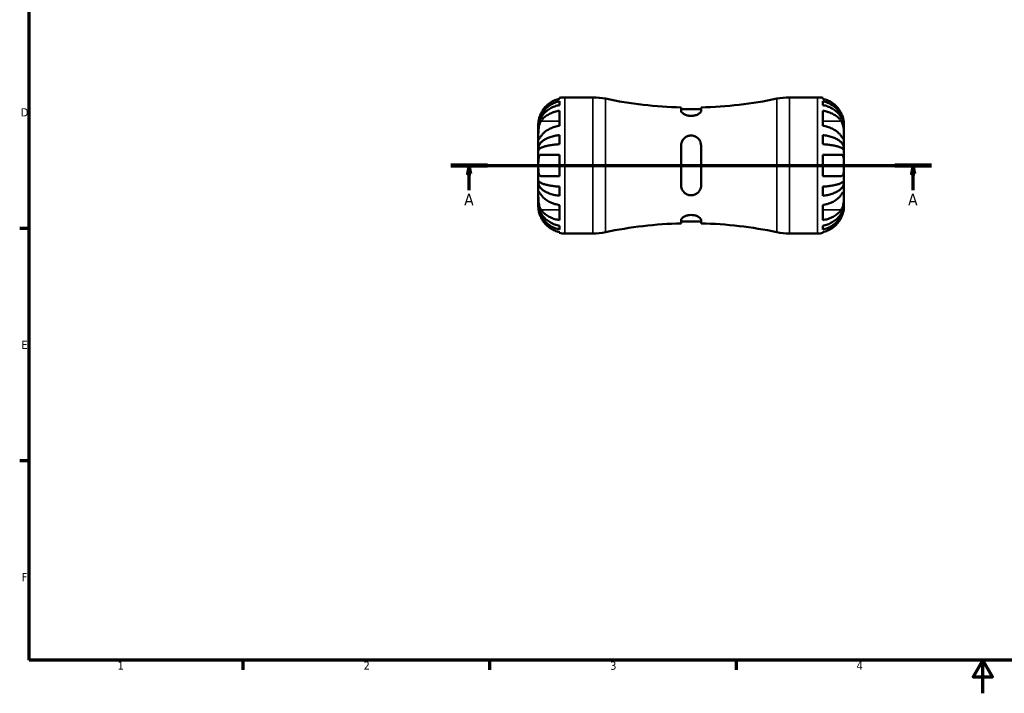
# Model space of a CAD drawing. Header units: millimetres. Extents: x -60 to 667, y 0 to 420.
# Tile 1 of 6: x 7 to 303, y 0 to 203. Entities that reach past the tile are written whole.
import ezdxf

# ---------------------------------------------------------------- set-up
doc = ezdxf.new("R2010")
doc.units = ezdxf.units.MM
doc.linetypes.add('CHAIN', pattern=[0.7087, 0.4724, -0.0591, 0.1181, -0.0591])
for name, color, linetype, lineweight in [('Border (ISO)', 7, 'Continuous', 70), ('Section Line (ISO)', 7, 'CHAIN', 70), ('Visible (ISO)', 7, 'Continuous', 50), ('Visible Narrow (ISO)', 7, 'Continuous', 35)]:
    doc.layers.add(name, color=color, linetype=linetype, lineweight=lineweight)
doc.styles.add('Label Text (ISO)', font='tahoma.ttf')
doc.styles.add('Note Text (ISO)', font='tahoma.ttf')

# ---------------------------------------------------------------- blocks, each defined once
blk = doc.blocks.new('Borders Default Border')
at = {"layer": 'Border (ISO)'}
for p, q in [((10, 140), (7.1, 140)), ((10, 70), (7.1, 70)), ((74.25, 10), (74.25, 7.1)), ((148.5, 10), (148.5, 7.1)), ((222.75, 10), (222.75, 7.1))]:
    blk.add_line(p, q, dxfattribs=at)
at = {"layer": 'Border (ISO)', "flags": 128}
for points in [[(10, 10), (10, 410), (584, 410), (584, 10), (10, 10)], [(297, 0), (297, 10), (294.11, 5), (299.89, 5), (297, 10)]]:
    blk.add_lwpolyline(points, dxfattribs=at)
at = {"layer": 'Border (ISO)', "color": 232, "true_color": 0xca0064, "char_height": 2.5, "attachment_point": 7, "style": 'Note Text (ISO)'}
for s, insert in [('D', (7.43, 173.75)), ('E', (7.64, 103.75)), ('F', (7.7, 33.75)), ('1', (36.56, 7.1)), ('2', (110.62, 7.1)), ('3', (184.85, 7.05)), ('4', (259, 7.1))]:
    blk.add_mtext(s, dxfattribs=dict(at, insert=insert))
blk = doc.blocks.new('2dTransSection0')
at = {"layer": 'Section Line (ISO)', "linetype": 'CHAIN'}
blk.add_line((136.85, 159.02), (281.59, 159.02), dxfattribs=at)
at = {"layer": 'Section Line (ISO)', "linetype": 'Continuous', "lineweight": 140}
for p, q in [((136.85, 159.02), (147.96, 159.02)), ((270.49, 159.02), (281.59, 159.02))]:
    blk.add_line(p, q, dxfattribs=at)
at = {"layer": 'Section Line (ISO)', "linetype": 'Continuous'}
for p, q in [((142.4, 159.02), (141.9, 156.52)), ((142.4, 156.52), (142.4, 159.02)), ((142.9, 156.52), (142.4, 159.02)), ((276.04, 159.02), (275.54, 156.52)), ((276.04, 156.52), (276.04, 159.02)), ((276.54, 156.52), (276.04, 159.02)), ((141.9, 156.52), (142.9, 156.52)), ((142.4, 151.54), (142.4, 156.52)), ((275.54, 156.52), (276.54, 156.52)), ((276.04, 151.54), (276.04, 156.52))]:
    blk.add_line(p, q, dxfattribs=at)
at = {"layer": 'Section Line (ISO)', "linetype": 'Continuous', "flags": 128}
for points in [[(142.9, 156.52), (142.4, 159.02), (141.9, 156.52), (142.9, 156.52)], [(276.54, 156.52), (276.04, 159.02), (275.54, 156.52), (276.54, 156.52)]]:
    blk.add_lwpolyline(points, dxfattribs=at)
at = {"layer": 'Section Line (ISO)'}
for points in [[(142.9, 156.52), (142.4, 159.02), (141.9, 156.52), (142.9, 156.52)], [(276.54, 156.52), (276.04, 159.02), (275.54, 156.52), (276.54, 156.52)]]:
    blk.add_solid(points, dxfattribs=at)
at = {"layer": 'Section Line (ISO)', "char_height": 3.5, "attachment_point": 7, "style": 'Label Text (ISO)'}
for insert in [(140.92, 147.02), (274.55, 147.02)]:
    blk.add_mtext('A', dxfattribs=dict(at, insert=insert))

msp = doc.modelspace()

# ---------------------------------------------------------------- linework, layer by layer
at = {"layer": 'Visible (ISO)'}
for p, q in [((169.621, 179.101), (169.621, 179.354)), ((169.621, 177.183), (169.621, 178.327)), ((171.221, 179.516), (179.642, 179.516)), ((238.8, 179.516), (247.221, 179.516)), ((248.821, 179.354), (248.821, 179.101)), ((248.821, 178.327), (248.821, 177.183)), ((169.621, 170.955), (169.621, 175.481)), ((206.221, 176.477), (206.221, 175.414)), ((212.221, 175.928), (206.221, 175.928)), ((212.221, 175.414), (212.221, 176.477)), ((248.821, 175.481), (248.821, 170.955)), ((163.221, 170.712), (163.221, 171.516)), ((163.221, 170.405), (163.221, 170.712)), ((163.221, 170.712), (163.229, 170.712)), ((163.221, 167.855), (163.221, 170.405)), ((255.221, 170.712), (255.213, 170.712)), ((255.221, 170.712), (255.221, 171.516)), ((255.221, 170.405), (255.221, 170.712)), ((255.221, 167.855), (255.221, 170.405)), ((163.221, 164.167), (163.221, 167.855)), ((169.621, 165.397), (169.621, 168.159)), ((248.821, 168.159), (248.821, 165.397)), ((255.221, 164.167), (255.221, 167.855)), ((163.221, 163.427), (163.221, 164.167)), ((163.221, 164.167), (163.78, 164.167)), ((163.221, 159.016), (163.221, 163.427)), ((206.221, 165.016), (206.221, 153.016)), ((212.221, 153.016), (212.221, 165.016)), ((255.221, 164.167), (254.662, 164.167)), ((255.221, 163.427), (255.221, 164.167)), ((255.221, 159.016), (255.221, 163.427)), ((169.621, 155.816), (169.621, 162.216)), ((248.821, 162.216), (248.821, 155.816)), ((163.221, 154.604), (163.221, 159.016)), ((255.221, 154.604), (255.221, 159.016)), ((163.221, 153.865), (163.221, 154.604)), ((255.221, 153.865), (255.221, 154.604)), ((163.221, 150.177), (163.221, 153.865)), ((163.221, 153.865), (163.78, 153.865)), ((169.621, 149.873), (169.621, 152.635)), ((248.821, 152.635), (248.821, 149.873)), ((255.221, 153.865), (254.662, 153.865)), ((255.221, 150.177), (255.221, 153.865)), ((163.221, 147.626), (163.221, 150.177)), ((255.221, 147.626), (255.221, 150.177)), ((163.221, 147.32), (163.221, 147.626)), ((163.221, 146.516), (163.221, 147.32)), ((163.221, 147.32), (163.229, 147.32)), ((169.621, 142.551), (169.621, 147.076)), ((248.821, 147.076), (248.821, 142.551)), ((255.221, 147.32), (255.213, 147.32)), ((255.221, 147.32), (255.221, 147.626)), ((255.221, 146.516), (255.221, 147.32)), ((206.221, 142.618), (206.221, 141.555)), ((212.221, 141.555), (212.221, 142.618)), ((169.621, 139.704), (169.621, 140.849)), ((212.221, 142.104), (206.221, 142.104)), ((248.821, 140.849), (248.821, 139.704)), ((169.621, 138.678), (169.621, 138.931)), ((171.221, 138.516), (179.642, 138.516)), ((238.8, 138.516), (247.221, 138.516)), ((248.821, 138.931), (248.821, 138.678))]:
    msp.add_line(p, q, dxfattribs=at)
for centre, radius, start, end in [((171.221, 171.516), 8, 90, 101.53696), ((179.642, 161.116), 18.4, 78.12985, 90), ((209.221, 301.842), 125.401, 258.12985, 268.62917), ((209.221, 301.842), 125.401, 271.37083, 281.87015), ((238.8, 161.116), 18.4, 90, 101.87015), ((247.221, 171.516), 8, 78.46304, 90), ((209.221, 16.19), 125.401, 91.37083, 101.87015), ((209.221, 16.19), 125.401, 78.12985, 88.62917), ((171.221, 146.516), 8, 258.46304, 270), ((179.642, 156.916), 18.4, 270, 281.87015), ((238.8, 156.916), 18.4, 258.12985, 270), ((247.221, 146.516), 8, 270, 281.53696)]:
    msp.add_arc(centre, radius, start, end, dxfattribs=at)
for points, knots in [([(163.221, 170.712), (163.221, 171.192), (163.27, 171.718), (163.48, 172.746), (163.642, 173.25), (164.021, 174.137), (164.273, 174.602), (164.871, 175.471), (165.218, 175.875), (165.917, 176.552), (166.332, 176.888), (167.227, 177.468), (167.707, 177.711), (168.606, 178.073), (169.108, 178.226), (169.621, 178.327)], [3.5727317, 3.5727317, 3.5727317, 3.5727317, 3.721745, 3.721745, 3.8707582, 3.8707582, 4.019183, 4.019183, 4.1676079, 4.1676079, 4.3157226, 4.3157226, 4.4638373, 4.4638373, 4.6079695, 4.6079695, 4.6079695, 4.6079695]), ([(169.621, 179.101), (169.113, 178.996), (168.617, 178.839), (167.722, 178.465), (167.243, 178.213), (166.349, 177.611), (165.935, 177.262), (165.235, 176.557), (164.886, 176.134), (164.378, 175.367), (164.194, 175.04), (164.038, 174.716)], [0.1517835, 0.1517835, 0.1517835, 0.1517835, 0.29453183, 0.29453183, 0.44272575, 0.44272575, 0.59091966, 0.59091966, 0.74090906, 0.74090906, 0.84386421, 0.84386421, 0.84386421, 0.84386421]), ([(254.404, 174.716), (254.248, 175.04), (254.063, 175.367), (253.556, 176.134), (253.207, 176.557), (252.507, 177.262), (252.093, 177.611), (251.199, 178.213), (250.72, 178.465), (249.825, 178.839), (249.329, 178.996), (248.821, 179.101)], [4.03222394, 4.03222394, 4.03222394, 4.03222394, 4.13517909, 4.13517909, 4.28516849, 4.28516849, 4.43336241, 4.43336241, 4.58155632, 4.58155632, 4.72430465, 4.72430465, 4.72430465, 4.72430465]), ([(248.821, 178.327), (249.334, 178.226), (249.835, 178.073), (250.735, 177.711), (251.215, 177.468), (252.11, 176.888), (252.525, 176.552), (253.224, 175.875), (253.571, 175.471), (254.169, 174.602), (254.421, 174.137), (254.8, 173.25), (254.962, 172.746), (255.172, 171.718), (255.221, 171.192), (255.221, 170.712)], [0.1517731, 0.1517731, 0.1517731, 0.1517731, 0.2959053, 0.2959053, 0.44402, 0.44402, 0.5921347, 0.5921347, 0.7405595, 0.7405595, 0.8889844, 0.8889844, 1.0379976, 1.0379976, 1.1870108, 1.1870108, 1.1870108, 1.1870108]), ([(169.621, 177.183), (169.108, 177.093), (168.606, 176.957), (167.707, 176.635), (167.227, 176.418), (166.332, 175.902), (165.917, 175.603), (165.218, 175.001), (164.871, 174.642), (164.273, 173.868), (164.021, 173.454), (163.642, 172.664), (163.48, 172.216), (163.27, 171.301), (163.221, 170.833), (163.221, 170.405)], [0.1517731, 0.1517731, 0.1517731, 0.1517731, 0.2959053, 0.2959053, 0.44402, 0.44402, 0.5921347, 0.5921347, 0.7405595, 0.7405595, 0.8889844, 0.8889844, 1.0379976, 1.0379976, 1.1870108, 1.1870108, 1.1870108, 1.1870108]), ([(164.038, 172.38), (164.194, 172.61), (164.378, 172.841), (164.886, 173.383), (165.235, 173.682), (165.935, 174.181), (166.349, 174.427), (167.243, 174.853), (167.722, 175.032), (168.617, 175.295), (169.113, 175.407), (169.621, 175.481)], [4.03222394, 4.03222394, 4.03222394, 4.03222394, 4.13517909, 4.13517909, 4.28516849, 4.28516849, 4.43336241, 4.43336241, 4.58155632, 4.58155632, 4.72430465, 4.72430465, 4.72430465, 4.72430465]), ([(212.221, 175.414), (212.221, 175.318), (212.187, 175.215), (212.022, 174.951), (211.855, 174.786), (211.399, 174.47), (211.11, 174.32), (210.483, 174.097), (210.163, 174.018), (209.494, 173.933), (209.158, 173.925), (208.467, 173.983), (208.128, 174.053), (207.457, 174.264), (207.145, 174.413), (206.651, 174.731), (206.467, 174.899), (206.266, 175.184), (206.221, 175.303), (206.221, 175.414)], [-1.11563341, -1.11563341, -1.11563341, -1.11563341, -1.03184776, -1.03184776, -0.90814487, -0.90814487, -0.78373252, -0.78373252, -0.67802582, -0.67802582, -0.5766921, -0.5766921, -0.46772162, -0.46772162, -0.33990561, -0.33990561, -0.21444758, -0.21444758, -0.11805312, -0.11805312, -0.11805312, -0.11805312]), ([(255.221, 170.405), (255.221, 170.833), (255.172, 171.301), (254.962, 172.216), (254.8, 172.664), (254.421, 173.454), (254.169, 173.868), (253.571, 174.642), (253.224, 175.001), (252.525, 175.603), (252.11, 175.902), (251.215, 176.418), (250.735, 176.635), (249.835, 176.957), (249.334, 177.093), (248.821, 177.183)], [3.5727318, 3.5727318, 3.5727318, 3.5727318, 3.721745, 3.721745, 3.8707582, 3.8707582, 4.0191831, 4.0191831, 4.1676079, 4.1676079, 4.3157226, 4.3157226, 4.4638373, 4.4638373, 4.6079695, 4.6079695, 4.6079695, 4.6079695]), ([(248.821, 175.481), (249.329, 175.407), (249.825, 175.295), (250.72, 175.032), (251.199, 174.853), (252.093, 174.427), (252.507, 174.181), (253.207, 173.682), (253.556, 173.383), (254.063, 172.841), (254.248, 172.61), (254.404, 172.38)], [0.1517835, 0.1517835, 0.1517835, 0.1517835, 0.29453183, 0.29453183, 0.44272575, 0.44272575, 0.59091966, 0.59091966, 0.74090906, 0.74090906, 0.84386421, 0.84386421, 0.84386421, 0.84386421]), ([(164.038, 174.716), (164.022, 174.682), (164.006, 174.649), (163.906, 174.434), (163.828, 174.252), (163.696, 173.916), (163.641, 173.765), (163.534, 173.442), (163.484, 173.273), (163.371, 172.844), (163.323, 172.6), (163.25, 172.122), (163.234, 171.91), (163.219, 171.6), (163.221, 171.516), (163.221, 171.516)], [-0.51941856, -0.51941856, -0.51941856, -0.51941856, -0.50814121, -0.50814121, -0.44746114, -0.44746114, -0.39689748, -0.39689748, -0.33842903, -0.33842903, -0.24344262, -0.24344262, -0.12683785, -0.12683785, 0, 0, 0, 0]), ([(163.221, 167.855), (163.221, 168.002), (163.221, 168.164), (163.222, 168.522), (163.223, 168.72), (163.234, 169.244), (163.248, 169.58), (163.31, 170.235), (163.355, 170.549), (163.467, 171.063), (163.523, 171.266), (163.654, 171.647), (163.728, 171.824), (163.88, 172.129), (163.957, 172.26), (164.038, 172.38)], [0, 0, 0, 0, 0.0626039, 0.0626039, 0.12946018, 0.12946018, 0.23227607, 0.23227607, 0.32766079, 0.32766079, 0.39439512, 0.39439512, 0.45981717, 0.45981717, 0.51643089, 0.51643089, 0.51643089, 0.51643089]), ([(255.221, 171.516), (255.221, 171.516), (255.222, 171.593), (255.211, 171.868), (255.199, 172.047), (255.141, 172.478), (255.097, 172.723), (254.985, 173.179), (254.929, 173.376), (254.799, 173.774), (254.726, 173.974), (254.57, 174.356), (254.49, 174.537), (254.404, 174.716)], [-2.21111993, -2.21111993, -2.21111993, -2.21111993, -2.0898399, -2.0898399, -1.98614814, -1.98614814, -1.88775858, -1.88775858, -1.81973063, -1.81973063, -1.75376732, -1.75376732, -1.69399568, -1.69399568, -1.69399568, -1.69399568]), ([(254.404, 172.38), (254.471, 172.281), (254.536, 172.174), (254.682, 171.896), (254.76, 171.719), (254.895, 171.343), (254.952, 171.147), (255.066, 170.662), (255.113, 170.372), (255.191, 169.674), (255.208, 169.273), (255.223, 168.508), (255.221, 168.153), (255.221, 167.855)], [-0.51605321, -0.51605321, -0.51605321, -0.51605321, -0.46927389, -0.46927389, -0.40272959, -0.40272959, -0.33754407, -0.33754407, -0.24860938, -0.24860938, -0.12674173, -0.12674173, 0, 0, 0, 0]), ([(169.621, 170.955), (169.113, 170.881), (168.617, 170.77), (167.722, 170.506), (167.243, 170.327), (166.349, 169.902), (165.935, 169.655), (165.235, 169.156), (164.886, 168.858), (164.378, 168.315), (164.194, 168.084), (164.038, 167.855)], [0.1517835, 0.1517835, 0.1517835, 0.1517835, 0.29453183, 0.29453183, 0.44272575, 0.44272575, 0.59091966, 0.59091966, 0.74090906, 0.74090906, 0.84386421, 0.84386421, 0.84386421, 0.84386421]), ([(254.404, 167.855), (254.248, 168.084), (254.063, 168.315), (253.556, 168.858), (253.207, 169.156), (252.507, 169.655), (252.093, 169.902), (251.199, 170.327), (250.72, 170.506), (249.825, 170.77), (249.329, 170.881), (248.821, 170.955)], [4.03217579, 4.03217579, 4.03217579, 4.03217579, 4.13513094, 4.13513094, 4.28512034, 4.28512034, 4.43331426, 4.43331426, 4.58150818, 4.58150818, 4.72425651, 4.72425651, 4.72425651, 4.72425651]), ([(164.038, 167.855), (163.971, 167.755), (163.906, 167.661), (163.76, 167.449), (163.682, 167.339), (163.547, 167.154), (163.49, 167.08), (163.376, 166.951), (163.329, 166.914), (163.251, 166.923), (163.234, 167.004), (163.219, 167.32), (163.221, 167.556), (163.221, 167.855)], [-0.51605321, -0.51605321, -0.51605321, -0.51605321, -0.46927389, -0.46927389, -0.40272959, -0.40272959, -0.33754407, -0.33754407, -0.24860938, -0.24860938, -0.12674173, -0.12674173, 0, 0, 0, 0]), ([(163.221, 164.167), (163.221, 164.419), (163.27, 164.694), (163.48, 165.233), (163.642, 165.497), (164.021, 165.962), (164.273, 166.206), (164.871, 166.662), (165.218, 166.873), (165.917, 167.228), (166.332, 167.405), (167.227, 167.708), (167.707, 167.836), (168.606, 168.026), (169.108, 168.106), (169.621, 168.159)], [3.5727317, 3.5727317, 3.5727317, 3.5727317, 3.721745, 3.721745, 3.8707582, 3.8707582, 4.019183, 4.019183, 4.1676079, 4.1676079, 4.3157226, 4.3157226, 4.4638373, 4.4638373, 4.6079695, 4.6079695, 4.6079695, 4.6079695]), ([(206.221, 165.016), (206.221, 165.278), (206.255, 165.537), (206.42, 166.155), (206.587, 166.501), (207.043, 167.114), (207.332, 167.38), (207.959, 167.758), (208.279, 167.885), (208.948, 168.022), (209.284, 168.034), (209.975, 167.942), (210.314, 167.831), (210.985, 167.477), (211.297, 167.217), (211.791, 166.612), (211.975, 166.267), (212.176, 165.615), (212.221, 165.318), (212.221, 165.016)], [-1.11563341, -1.11563341, -1.11563341, -1.11563341, -1.03184776, -1.03184776, -0.90814487, -0.90814487, -0.78373252, -0.78373252, -0.67802582, -0.67802582, -0.5766921, -0.5766921, -0.46772162, -0.46772162, -0.33990561, -0.33990561, -0.21444758, -0.21444758, -0.11805312, -0.11805312, -0.11805312, -0.11805312]), ([(248.821, 168.159), (249.334, 168.106), (249.835, 168.026), (250.735, 167.836), (251.215, 167.708), (252.11, 167.405), (252.525, 167.228), (253.224, 166.873), (253.571, 166.662), (254.169, 166.206), (254.421, 165.962), (254.8, 165.497), (254.962, 165.233), (255.172, 164.694), (255.221, 164.419), (255.221, 164.167)], [0.1517731, 0.1517731, 0.1517731, 0.1517731, 0.2959053, 0.2959053, 0.44402, 0.44402, 0.5921347, 0.5921347, 0.7405595, 0.7405595, 0.8889844, 0.8889844, 1.0379976, 1.0379976, 1.1870108, 1.1870108, 1.1870108, 1.1870108]), ([(255.221, 167.855), (255.221, 167.707), (255.221, 167.574), (255.22, 167.334), (255.219, 167.23), (255.208, 167.02), (255.194, 166.945), (255.132, 166.904), (255.087, 166.932), (254.975, 167.053), (254.919, 167.123), (254.788, 167.299), (254.714, 167.403), (254.562, 167.623), (254.485, 167.735), (254.404, 167.855)], [0, 0, 0, 0, 0.0626039, 0.0626039, 0.12946018, 0.12946018, 0.23227607, 0.23227607, 0.32766079, 0.32766079, 0.39439512, 0.39439512, 0.45981717, 0.45981717, 0.51643089, 0.51643089, 0.51643089, 0.51643089]), ([(169.621, 165.397), (169.107, 165.371), (168.605, 165.331), (167.704, 165.237), (167.224, 165.174), (166.329, 165.024), (165.913, 164.937), (165.215, 164.762), (164.868, 164.657), (164.271, 164.433), (164.02, 164.313), (163.642, 164.083), (163.48, 163.953), (163.27, 163.687), (163.221, 163.552), (163.221, 163.427)], [0.1517782, 0.1517782, 0.1517782, 0.1517782, 0.2961697, 0.2961697, 0.444417, 0.444417, 0.5926644, 0.5926644, 0.7409572, 0.7409572, 0.88925, 0.88925, 1.0381304, 1.0381304, 1.1870109, 1.1870109, 1.1870109, 1.1870109]), ([(255.221, 163.427), (255.221, 163.552), (255.172, 163.688), (254.962, 163.954), (254.8, 164.084), (254.421, 164.313), (254.169, 164.434), (253.571, 164.658), (253.224, 164.763), (252.525, 164.938), (252.11, 165.025), (251.215, 165.175), (250.735, 165.238), (249.835, 165.331), (249.334, 165.371), (248.821, 165.397)], [3.5727317, 3.5727317, 3.5727317, 3.5727317, 3.721745, 3.721745, 3.8707582, 3.8707582, 4.019183, 4.019183, 4.1676079, 4.1676079, 4.3157226, 4.3157226, 4.4638373, 4.4638373, 4.6079695, 4.6079695, 4.6079695, 4.6079695]), ([(163.221, 159.016), (163.221, 159.42), (163.219, 159.82), (163.231, 160.516), (163.243, 160.814), (163.301, 161.326), (163.345, 161.54), (163.457, 161.832), (163.513, 161.93), (163.643, 162.081), (163.716, 162.135), (163.872, 162.201), (163.952, 162.216), (164.038, 162.216)], [-2.21111993, -2.21111993, -2.21111993, -2.21111993, -2.0898399, -2.0898399, -1.98614814, -1.98614814, -1.88775858, -1.88775858, -1.81973063, -1.81973063, -1.75376732, -1.75376732, -1.69399568, -1.69399568, -1.69399568, -1.69399568]), ([(164.038, 162.216), (164.194, 162.216), (164.378, 162.216), (164.886, 162.216), (165.235, 162.216), (165.935, 162.216), (166.349, 162.216), (167.243, 162.216), (167.722, 162.216), (168.617, 162.216), (169.113, 162.216), (169.621, 162.216)], [4.03217579, 4.03217579, 4.03217579, 4.03217579, 4.13513094, 4.13513094, 4.28512034, 4.28512034, 4.43331426, 4.43331426, 4.58150818, 4.58150818, 4.72425651, 4.72425651, 4.72425651, 4.72425651]), ([(248.821, 162.216), (249.329, 162.216), (249.825, 162.216), (250.72, 162.216), (251.199, 162.216), (252.093, 162.216), (252.507, 162.216), (253.207, 162.216), (253.556, 162.216), (254.063, 162.216), (254.248, 162.216), (254.404, 162.216)], [0.1517835, 0.1517835, 0.1517835, 0.1517835, 0.29453183, 0.29453183, 0.44272575, 0.44272575, 0.59091966, 0.59091966, 0.74090906, 0.74090906, 0.84386421, 0.84386421, 0.84386421, 0.84386421]), ([(254.404, 162.216), (254.42, 162.216), (254.436, 162.215), (254.536, 162.209), (254.614, 162.188), (254.746, 162.118), (254.801, 162.075), (254.908, 161.957), (254.958, 161.878), (255.071, 161.629), (255.119, 161.437), (255.192, 160.929), (255.208, 160.603), (255.223, 159.856), (255.221, 159.439), (255.221, 159.016)], [-0.51941856, -0.51941856, -0.51941856, -0.51941856, -0.50814121, -0.50814121, -0.44746114, -0.44746114, -0.39689748, -0.39689748, -0.33842903, -0.33842903, -0.24344262, -0.24344262, -0.12683785, -0.12683785, 0, 0, 0, 0]), ([(164.038, 155.816), (163.973, 155.816), (163.911, 155.825), (163.764, 155.869), (163.685, 155.917), (163.548, 156.053), (163.49, 156.14), (163.376, 156.392), (163.329, 156.571), (163.251, 157.07), (163.234, 157.411), (163.219, 158.175), (163.221, 158.593), (163.221, 159.016)], [-0.5159245, -0.5159245, -0.5159245, -0.5159245, -0.47074715, -0.47074715, -0.40311077, -0.40311077, -0.33740557, -0.33740557, -0.24866964, -0.24866964, -0.12673966, -0.12673966, 0, 0, 0, 0]), ([(255.221, 159.016), (255.221, 158.784), (255.221, 158.553), (255.22, 158.079), (255.218, 157.839), (255.2, 157.241), (255.176, 156.911), (255.083, 156.454), (255.032, 156.299), (254.921, 156.094), (254.871, 156.027), (254.761, 155.924), (254.703, 155.886), (254.567, 155.83), (254.488, 155.816), (254.404, 155.816)], [0, 0, 0, 0, 0.06960453, 0.06960453, 0.14559569, 0.14559569, 0.26884906, 0.26884906, 0.35168426, 0.35168426, 0.40551291, 0.40551291, 0.45571277, 0.45571277, 0.51333093, 0.51333093, 0.51333093, 0.51333093]), ([(163.221, 154.604), (163.221, 154.48), (163.27, 154.344), (163.48, 154.078), (163.642, 153.948), (164.021, 153.718), (164.273, 153.598), (164.871, 153.373), (165.218, 153.269), (165.917, 153.094), (166.332, 153.007), (167.227, 152.857), (167.707, 152.794), (168.606, 152.701), (169.108, 152.661), (169.621, 152.635)], [3.5727317, 3.5727317, 3.5727317, 3.5727317, 3.721745, 3.721745, 3.8707582, 3.8707582, 4.019183, 4.019183, 4.1676079, 4.1676079, 4.3157226, 4.3157226, 4.4638373, 4.4638373, 4.6079695, 4.6079695, 4.6079695, 4.6079695]), ([(169.621, 155.816), (169.113, 155.816), (168.617, 155.816), (167.722, 155.816), (167.243, 155.816), (166.349, 155.816), (165.935, 155.816), (165.235, 155.816), (164.886, 155.816), (164.378, 155.816), (164.194, 155.816), (164.038, 155.816)], [0.1517835, 0.1517835, 0.1517835, 0.1517835, 0.29453183, 0.29453183, 0.44272575, 0.44272575, 0.59091966, 0.59091966, 0.74090906, 0.74090906, 0.84386421, 0.84386421, 0.84386421, 0.84386421]), ([(254.404, 155.816), (254.248, 155.816), (254.063, 155.816), (253.556, 155.816), (253.207, 155.816), (252.507, 155.816), (252.093, 155.816), (251.199, 155.816), (250.72, 155.816), (249.825, 155.816), (249.329, 155.816), (248.821, 155.816)], [4.03222394, 4.03222394, 4.03222394, 4.03222394, 4.13517909, 4.13517909, 4.28516849, 4.28516849, 4.43336241, 4.43336241, 4.58155632, 4.58155632, 4.72430465, 4.72430465, 4.72430465, 4.72430465]), ([(248.821, 152.635), (249.334, 152.661), (249.835, 152.701), (250.735, 152.794), (251.215, 152.857), (252.11, 153.007), (252.525, 153.094), (253.224, 153.269), (253.571, 153.373), (254.169, 153.598), (254.421, 153.718), (254.8, 153.948), (254.962, 154.078), (255.172, 154.344), (255.221, 154.48), (255.221, 154.604)], [0.1517731, 0.1517731, 0.1517731, 0.1517731, 0.2959053, 0.2959053, 0.44402, 0.44402, 0.5921347, 0.5921347, 0.7405595, 0.7405595, 0.8889844, 0.8889844, 1.0379976, 1.0379976, 1.1870108, 1.1870108, 1.1870108, 1.1870108]), ([(169.621, 149.873), (169.108, 149.926), (168.606, 150.006), (167.707, 150.196), (167.227, 150.323), (166.332, 150.627), (165.917, 150.803), (165.218, 151.158), (164.871, 151.37), (164.273, 151.826), (164.021, 152.07), (163.642, 152.535), (163.48, 152.799), (163.27, 153.338), (163.221, 153.613), (163.221, 153.865)], [0.1517731, 0.1517731, 0.1517731, 0.1517731, 0.2959053, 0.2959053, 0.44402, 0.44402, 0.5921347, 0.5921347, 0.7405595, 0.7405595, 0.8889844, 0.8889844, 1.0379976, 1.0379976, 1.1870108, 1.1870108, 1.1870108, 1.1870108]), ([(212.221, 153.016), (212.221, 152.754), (212.187, 152.495), (212.022, 151.877), (211.855, 151.531), (211.399, 150.918), (211.11, 150.652), (210.483, 150.274), (210.163, 150.146), (209.494, 150.01), (209.158, 149.998), (208.467, 150.09), (208.128, 150.2), (207.457, 150.555), (207.145, 150.814), (206.651, 151.42), (206.467, 151.764), (206.266, 152.417), (206.221, 152.714), (206.221, 153.016)], [-1.11563341, -1.11563341, -1.11563341, -1.11563341, -1.03184776, -1.03184776, -0.90814487, -0.90814487, -0.78373252, -0.78373252, -0.67802582, -0.67802582, -0.5766921, -0.5766921, -0.46772162, -0.46772162, -0.33990561, -0.33990561, -0.21444758, -0.21444758, -0.11805312, -0.11805312, -0.11805312, -0.11805312]), ([(255.221, 153.865), (255.221, 153.613), (255.172, 153.338), (254.962, 152.799), (254.8, 152.535), (254.421, 152.07), (254.169, 151.826), (253.571, 151.37), (253.224, 151.158), (252.525, 150.803), (252.11, 150.627), (251.215, 150.323), (250.735, 150.196), (249.835, 150.006), (249.334, 149.926), (248.821, 149.873)], [3.5727318, 3.5727318, 3.5727318, 3.5727318, 3.721745, 3.721745, 3.8707582, 3.8707582, 4.0191831, 4.0191831, 4.1676079, 4.1676079, 4.3157226, 4.3157226, 4.4638373, 4.4638373, 4.6079695, 4.6079695, 4.6079695, 4.6079695]), ([(164.038, 145.652), (163.971, 145.751), (163.906, 145.858), (163.76, 146.136), (163.682, 146.313), (163.547, 146.689), (163.49, 146.885), (163.376, 147.37), (163.329, 147.66), (163.251, 148.358), (163.234, 148.758), (163.219, 149.524), (163.221, 149.878), (163.221, 150.177)], [-0.51605321, -0.51605321, -0.51605321, -0.51605321, -0.46927389, -0.46927389, -0.40272959, -0.40272959, -0.33754407, -0.33754407, -0.24860938, -0.24860938, -0.12674173, -0.12674173, 0, 0, 0, 0]), ([(163.221, 150.177), (163.221, 150.325), (163.221, 150.457), (163.222, 150.697), (163.223, 150.802), (163.234, 151.012), (163.248, 151.087), (163.31, 151.128), (163.355, 151.1), (163.467, 150.979), (163.523, 150.909), (163.654, 150.733), (163.728, 150.629), (163.88, 150.409), (163.957, 150.297), (164.038, 150.177)], [0, 0, 0, 0, 0.0626039, 0.0626039, 0.12946018, 0.12946018, 0.23227607, 0.23227607, 0.32766079, 0.32766079, 0.39439512, 0.39439512, 0.45981717, 0.45981717, 0.51643089, 0.51643089, 0.51643089, 0.51643089]), ([(164.038, 150.177), (164.194, 149.948), (164.378, 149.717), (164.886, 149.174), (165.235, 148.875), (165.935, 148.377), (166.349, 148.13), (167.243, 147.705), (167.722, 147.526), (168.617, 147.262), (169.113, 147.151), (169.621, 147.076)], [4.03217579, 4.03217579, 4.03217579, 4.03217579, 4.13513094, 4.13513094, 4.28512034, 4.28512034, 4.43331426, 4.43331426, 4.58150818, 4.58150818, 4.72425651, 4.72425651, 4.72425651, 4.72425651]), ([(248.821, 147.076), (249.329, 147.151), (249.825, 147.262), (250.72, 147.526), (251.199, 147.705), (252.093, 148.13), (252.507, 148.377), (253.207, 148.875), (253.556, 149.174), (254.063, 149.717), (254.248, 149.948), (254.404, 150.177)], [0.1517835, 0.1517835, 0.1517835, 0.1517835, 0.29453183, 0.29453183, 0.44272575, 0.44272575, 0.59091966, 0.59091966, 0.74090906, 0.74090906, 0.84386421, 0.84386421, 0.84386421, 0.84386421]), ([(254.404, 150.177), (254.471, 150.277), (254.536, 150.371), (254.682, 150.582), (254.76, 150.693), (254.895, 150.877), (254.952, 150.952), (255.066, 151.081), (255.113, 151.118), (255.191, 151.109), (255.208, 151.028), (255.223, 150.712), (255.221, 150.476), (255.221, 150.177)], [-0.51605321, -0.51605321, -0.51605321, -0.51605321, -0.46927389, -0.46927389, -0.40272959, -0.40272959, -0.33754407, -0.33754407, -0.24860938, -0.24860938, -0.12674173, -0.12674173, 0, 0, 0, 0]), ([(255.221, 150.177), (255.221, 150.029), (255.221, 149.868), (255.22, 149.509), (255.219, 149.312), (255.208, 148.787), (255.194, 148.452), (255.132, 147.796), (255.087, 147.483), (254.975, 146.969), (254.919, 146.766), (254.788, 146.384), (254.714, 146.208), (254.562, 145.902), (254.485, 145.771), (254.404, 145.652)], [0, 0, 0, 0, 0.0626039, 0.0626039, 0.12946018, 0.12946018, 0.23227607, 0.23227607, 0.32766079, 0.32766079, 0.39439512, 0.39439512, 0.45981717, 0.45981717, 0.51643089, 0.51643089, 0.51643089, 0.51643089]), ([(163.221, 146.516), (163.221, 146.516), (163.219, 146.439), (163.231, 146.163), (163.243, 145.985), (163.301, 145.554), (163.345, 145.309), (163.457, 144.852), (163.513, 144.656), (163.643, 144.258), (163.716, 144.058), (163.872, 143.676), (163.952, 143.495), (164.038, 143.316)], [-2.21111993, -2.21111993, -2.21111993, -2.21111993, -2.0898399, -2.0898399, -1.98614814, -1.98614814, -1.88775858, -1.88775858, -1.81973063, -1.81973063, -1.75376732, -1.75376732, -1.69399568, -1.69399568, -1.69399568, -1.69399568]), ([(163.221, 147.626), (163.221, 147.198), (163.27, 146.731), (163.48, 145.815), (163.642, 145.367), (164.021, 144.578), (164.273, 144.164), (164.871, 143.39), (165.218, 143.031), (165.917, 142.428), (166.332, 142.129), (167.227, 141.613), (167.707, 141.397), (168.606, 141.075), (169.108, 140.939), (169.621, 140.849)], [3.5727317, 3.5727317, 3.5727317, 3.5727317, 3.721745, 3.721745, 3.8707582, 3.8707582, 4.019183, 4.019183, 4.1676079, 4.1676079, 4.3157226, 4.3157226, 4.4638373, 4.4638373, 4.6079695, 4.6079695, 4.6079695, 4.6079695]), ([(169.621, 139.704), (169.108, 139.806), (168.606, 139.959), (167.707, 140.32), (167.227, 140.564), (166.332, 141.144), (165.917, 141.48), (165.218, 142.157), (164.871, 142.56), (164.273, 143.429), (164.021, 143.895), (163.642, 144.782), (163.48, 145.285), (163.27, 146.314), (163.221, 146.839), (163.221, 147.32)], [0.1517731, 0.1517731, 0.1517731, 0.1517731, 0.2959053, 0.2959053, 0.44402, 0.44402, 0.5921347, 0.5921347, 0.7405595, 0.7405595, 0.8889844, 0.8889844, 1.0379976, 1.0379976, 1.1870108, 1.1870108, 1.1870108, 1.1870108]), ([(169.621, 142.551), (169.113, 142.625), (168.617, 142.736), (167.722, 143), (167.243, 143.179), (166.349, 143.604), (165.935, 143.851), (165.235, 144.35), (164.886, 144.649), (164.378, 145.191), (164.194, 145.422), (164.038, 145.652)], [0.1517835, 0.1517835, 0.1517835, 0.1517835, 0.29453183, 0.29453183, 0.44272575, 0.44272575, 0.59091966, 0.59091966, 0.74090906, 0.74090906, 0.84386421, 0.84386421, 0.84386421, 0.84386421]), ([(248.821, 140.849), (249.334, 140.939), (249.835, 141.075), (250.735, 141.397), (251.215, 141.613), (252.11, 142.129), (252.525, 142.428), (253.224, 143.031), (253.571, 143.39), (254.169, 144.164), (254.421, 144.578), (254.8, 145.367), (254.962, 145.815), (255.172, 146.731), (255.221, 147.198), (255.221, 147.626)], [0.1517731, 0.1517731, 0.1517731, 0.1517731, 0.2959053, 0.2959053, 0.44402, 0.44402, 0.5921347, 0.5921347, 0.7405595, 0.7405595, 0.8889844, 0.8889844, 1.0379976, 1.0379976, 1.1870108, 1.1870108, 1.1870108, 1.1870108]), ([(255.221, 147.32), (255.221, 146.839), (255.172, 146.314), (254.962, 145.285), (254.8, 144.782), (254.421, 143.895), (254.169, 143.429), (253.571, 142.56), (253.224, 142.157), (252.525, 141.48), (252.11, 141.144), (251.215, 140.564), (250.735, 140.32), (249.835, 139.959), (249.334, 139.806), (248.821, 139.704)], [3.5727327, 3.5727327, 3.5727327, 3.5727327, 3.7217459, 3.7217459, 3.8707592, 3.8707592, 4.019184, 4.019184, 4.1676089, 4.1676089, 4.3157236, 4.3157236, 4.4638383, 4.4638383, 4.6079705, 4.6079705, 4.6079705, 4.6079705]), ([(254.404, 145.652), (254.248, 145.422), (254.063, 145.191), (253.556, 144.649), (253.207, 144.35), (252.507, 143.851), (252.093, 143.604), (251.199, 143.179), (250.72, 143), (249.825, 142.736), (249.329, 142.625), (248.821, 142.551)], [4.03217579, 4.03217579, 4.03217579, 4.03217579, 4.13513094, 4.13513094, 4.28512034, 4.28512034, 4.43331426, 4.43331426, 4.58150818, 4.58150818, 4.72425651, 4.72425651, 4.72425651, 4.72425651]), ([(254.404, 143.316), (254.469, 143.452), (254.531, 143.589), (254.678, 143.934), (254.757, 144.141), (254.894, 144.542), (254.952, 144.735), (255.066, 145.17), (255.113, 145.401), (255.191, 145.888), (255.208, 146.114), (255.223, 146.432), (255.221, 146.516), (255.221, 146.516)], [-0.5159245, -0.5159245, -0.5159245, -0.5159245, -0.47074715, -0.47074715, -0.40311077, -0.40311077, -0.33740557, -0.33740557, -0.24866964, -0.24866964, -0.12673966, -0.12673966, 0, 0, 0, 0]), ([(164.038, 143.316), (164.194, 142.992), (164.378, 142.665), (164.886, 141.898), (165.235, 141.475), (165.935, 140.77), (166.349, 140.421), (167.243, 139.819), (167.722, 139.566), (168.617, 139.193), (169.113, 139.036), (169.621, 138.931)], [4.03217579, 4.03217579, 4.03217579, 4.03217579, 4.13513094, 4.13513094, 4.28512034, 4.28512034, 4.43331426, 4.43331426, 4.58150818, 4.58150818, 4.72425651, 4.72425651, 4.72425651, 4.72425651]), ([(206.221, 142.618), (206.221, 142.714), (206.255, 142.817), (206.42, 143.081), (206.587, 143.246), (207.043, 143.562), (207.332, 143.712), (207.959, 143.934), (208.279, 144.013), (208.948, 144.099), (209.284, 144.106), (209.975, 144.049), (210.314, 143.979), (210.985, 143.768), (211.297, 143.619), (211.791, 143.301), (211.975, 143.133), (212.176, 142.848), (212.221, 142.729), (212.221, 142.618)], [-1.11563341, -1.11563341, -1.11563341, -1.11563341, -1.03184776, -1.03184776, -0.90814487, -0.90814487, -0.78373252, -0.78373252, -0.67802582, -0.67802582, -0.5766921, -0.5766921, -0.46772162, -0.46772162, -0.33990561, -0.33990561, -0.21444758, -0.21444758, -0.11805312, -0.11805312, -0.11805312, -0.11805312]), ([(248.821, 138.931), (249.329, 139.036), (249.825, 139.193), (250.72, 139.566), (251.199, 139.819), (252.093, 140.421), (252.507, 140.77), (253.207, 141.475), (253.556, 141.898), (254.063, 142.665), (254.248, 142.992), (254.404, 143.316)], [0.1517835, 0.1517835, 0.1517835, 0.1517835, 0.29453183, 0.29453183, 0.44272575, 0.44272575, 0.59091966, 0.59091966, 0.74090906, 0.74090906, 0.84386421, 0.84386421, 0.84386421, 0.84386421])]:
    msp.add_open_spline(points, degree=3, knots=knots, dxfattribs=at)
at = {"layer": 'Visible Narrow (ISO)'}
for p, q in [((171.221, 138.768), (171.221, 179.264)), ((179.642, 138.768), (179.642, 179.264)), ((183.427, 178.875), (183.427, 139.157)), ((235.015, 139.157), (235.015, 178.875)), ((238.8, 179.264), (238.8, 138.768)), ((247.221, 138.768), (247.221, 179.264)), ((164.318, 172.38), (169.342, 172.38)), ((254.124, 172.38), (249.1, 172.38)), ((164.318, 145.652), (169.342, 145.652)), ((254.124, 145.652), (249.1, 145.652))]:
    msp.add_line(p, q, dxfattribs=at)

# ---------------------------------------------------------------- block references
msp.add_blockref('Borders Default Border', (0, 0))
at = {"layer": 'Section Line (ISO)'}
msp.add_blockref('2dTransSection0', (0, 0), dxfattribs=at)

doc.saveas('drawing.dxf')
